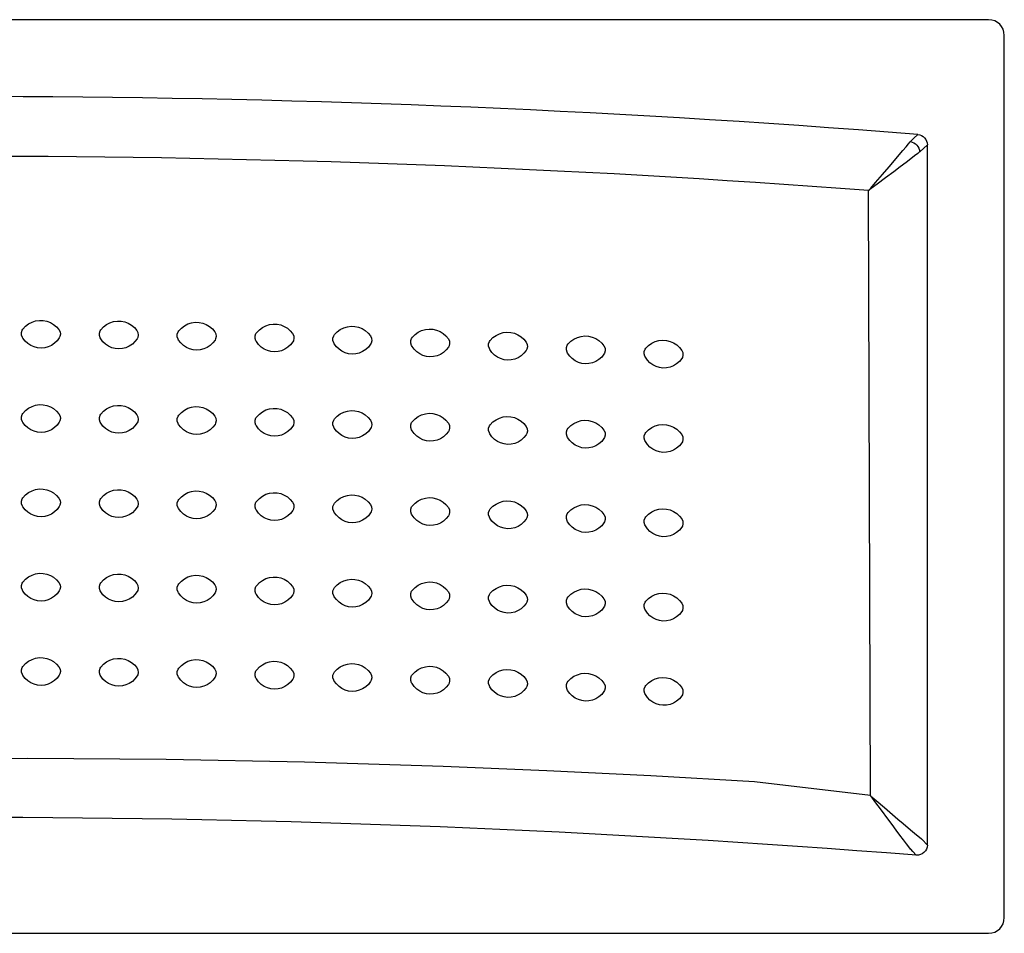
# Model space of a CAD drawing. Header units: millimetres. Extents: x -0.8 to 0.8, y -0.7 to 0.
# Tile 2 of 2: x 0.04 to 0.8, y -0.7 to 0. Entities that reach past the tile are written whole.
import ezdxf

# ---------------------------------------------------------------- set-up
doc = ezdxf.new("R2010")
doc.units = ezdxf.units.MM
doc.layers.add('BLOCKS', color=3, linetype='Continuous')

msp = doc.modelspace()

# ---------------------------------------------------------------- linework, layer by layer
at = {"layer": 'BLOCKS'}
for p, q in [((0.79, 0), (-0.79, 0)), ((0.80209, -0.69209), (0.80209, -0.01209)), ((0.7296, -0.09406), (0.7297, -0.09394)), ((0.74281, -0.09638), (0.73696, -0.10179)), ((0.74281, -0.63619), (0.74281, -0.09638)), ((0.73696, -0.10179), (0.73686, -0.10189)), ((0.69899, -0.59806), (0.69756, -0.13167)), ((0.73836, -0.63141), (0.73849, -0.63151)), ((0.73849, -0.63151), (0.74281, -0.63619)), ((0.72999, -0.63937), (0.72989, -0.63926)), ((-0.79, -0.70419), (0.79, -0.70419))]:
    msp.add_line(p, q, dxfattribs=at)
at = {"layer": 'BLOCKS', "flags": 128}
for points in [[(0.7297, -0.09394), (0.73245, -0.09141), (0.73556, -0.08853)], [(0.73556, -0.08853), (0.73698, -0.08882), (0.73833, -0.08935), (0.73957, -0.09013), (0.74065, -0.09111), (0.74154, -0.09226), (0.74221, -0.09356), (0.74264, -0.09495), (0.74281, -0.09638)], [(0.69756, -0.13167), (0.69758, -0.13164), (0.6977, -0.1315), (0.69804, -0.13111), (0.69914, -0.12983), (0.70286, -0.12551), (0.70822, -0.11929), (0.71337, -0.11329), (0.71738, -0.10859), (0.72107, -0.10427), (0.72398, -0.10083), (0.72645, -0.0979), (0.72836, -0.0956), (0.7296, -0.09406)], [(0.7297, -0.09394), (0.73102, -0.09435), (0.73237, -0.09488), (0.7336, -0.09565), (0.73469, -0.09663), (0.73558, -0.09779), (0.73625, -0.09908), (0.73669, -0.10046), (0.73686, -0.10189)], [(0.73686, -0.10189), (0.73534, -0.10312), (0.73299, -0.10496), (0.72998, -0.10728), (0.7264, -0.11001), (0.72188, -0.11344), (0.71695, -0.11716), (0.71064, -0.1219), (0.70407, -0.12681), (0.6995, -0.13022), (0.69814, -0.13123), (0.69774, -0.13153), (0.69759, -0.13164), (0.69756, -0.13167)], [(0.046, -0.23848), (0.048, -0.2363), (0.05033, -0.23449), (0.05294, -0.2331), (0.05575, -0.23216), (0.05864, -0.23173), (0.06157, -0.2318), (0.06439, -0.23235), (0.06709, -0.23336), (0.0696, -0.23482), (0.07183, -0.23667), (0.07369, -0.23881)], [(0.10602, -0.23897), (0.10804, -0.2368), (0.11038, -0.235), (0.113, -0.23363), (0.11581, -0.23271), (0.11871, -0.2323), (0.12163, -0.23238), (0.12446, -0.23295), (0.12715, -0.23398), (0.12964, -0.23546), (0.13186, -0.23732), (0.13371, -0.23947)], [(0.16604, -0.23984), (0.16807, -0.23769), (0.17043, -0.2359), (0.17305, -0.23454), (0.17587, -0.23365), (0.17877, -0.23325), (0.1817, -0.23335), (0.18452, -0.23394), (0.1872, -0.23499), (0.18968, -0.23648), (0.19189, -0.23835), (0.19373, -0.24052)], [(0.22605, -0.24109), (0.2281, -0.23895), (0.23046, -0.23718), (0.2331, -0.23584), (0.23593, -0.23496), (0.23883, -0.23459), (0.24175, -0.23471), (0.24457, -0.23531), (0.24724, -0.23638), (0.24972, -0.23788), (0.25191, -0.23977), (0.25373, -0.24195)], [(0.04555, -0.24486), (0.04488, -0.24306), (0.04484, -0.24114), (0.04543, -0.23936), (0.046, -0.23848)], [(0.07369, -0.23881), (0.07457, -0.24052), (0.07483, -0.24243), (0.07444, -0.24427), (0.07398, -0.24519)], [(0.10554, -0.24534), (0.10487, -0.24354), (0.10484, -0.24162), (0.10545, -0.23984), (0.10602, -0.23897)], [(0.13371, -0.23947), (0.13458, -0.24119), (0.13482, -0.2431), (0.13443, -0.24493), (0.13396, -0.24586)], [(0.16551, -0.24621), (0.16486, -0.2444), (0.16485, -0.24248), (0.16546, -0.24071), (0.16604, -0.23984)], [(0.19373, -0.24052), (0.19458, -0.24224), (0.19482, -0.24415), (0.19441, -0.24599), (0.19394, -0.2469)], [(0.22549, -0.24746), (0.22484, -0.24565), (0.22484, -0.24373), (0.22547, -0.24196), (0.22605, -0.24109)], [(0.25373, -0.24195), (0.25458, -0.24367), (0.2548, -0.24559), (0.25438, -0.24742), (0.2539, -0.24834)], [(0.28545, -0.24909), (0.28482, -0.24728), (0.28483, -0.24536), (0.28547, -0.24359), (0.28606, -0.24273)], [(0.28606, -0.24273), (0.28811, -0.2406), (0.29049, -0.23885), (0.29314, -0.23752), (0.29597, -0.23666), (0.29887, -0.23631), (0.30179, -0.23644), (0.30461, -0.23707), (0.30728, -0.23815), (0.30974, -0.23967), (0.31192, -0.24158), (0.31373, -0.24376)], [(0.34605, -0.24475), (0.34812, -0.24264), (0.35051, -0.2409), (0.35316, -0.23959), (0.356, -0.23875), (0.3589, -0.23841), (0.36183, -0.23857), (0.36463, -0.23921), (0.3673, -0.24031), (0.36975, -0.24184), (0.37192, -0.24376), (0.37372, -0.24596)], [(0.40602, -0.24715), (0.40811, -0.24506), (0.41051, -0.24333), (0.41317, -0.24204), (0.41602, -0.24122), (0.41892, -0.2409), (0.42184, -0.24107), (0.42465, -0.24173), (0.4273, -0.24285), (0.42975, -0.2444), (0.43191, -0.24633), (0.43369, -0.24854)], [(0.07398, -0.24519), (0.07232, -0.24746), (0.0703, -0.24943), (0.06798, -0.25102), (0.06542, -0.2522), (0.06272, -0.25293), (0.05994, -0.25318), (0.05719, -0.25296), (0.05452, -0.25228), (0.05201, -0.25117), (0.04971, -0.24966), (0.04767, -0.24776), (0.04597, -0.24555), (0.04555, -0.24486)], [(0.13396, -0.24586), (0.13228, -0.24812), (0.13025, -0.25007), (0.12792, -0.25165), (0.12536, -0.25281), (0.12265, -0.25352), (0.11987, -0.25375), (0.11713, -0.25352), (0.11446, -0.25282), (0.11195, -0.25169), (0.10967, -0.25016), (0.10764, -0.24825), (0.10595, -0.24603), (0.10554, -0.24534)], [(0.19394, -0.2469), (0.19225, -0.24915), (0.1902, -0.25109), (0.18786, -0.25266), (0.18529, -0.25381), (0.18258, -0.25449), (0.17979, -0.25471), (0.17705, -0.25446), (0.17439, -0.25375), (0.17189, -0.2526), (0.16961, -0.25106), (0.1676, -0.24913), (0.16593, -0.2469), (0.16551, -0.24621)], [(0.2539, -0.24834), (0.2522, -0.25058), (0.25014, -0.2525), (0.24779, -0.25405), (0.24521, -0.25518), (0.2425, -0.25585), (0.23971, -0.25605), (0.23697, -0.25578), (0.23431, -0.25505), (0.23182, -0.25389), (0.22955, -0.25233), (0.22755, -0.2504), (0.2259, -0.24816), (0.22549, -0.24746)], [(0.31386, -0.25015), (0.31214, -0.25238), (0.31007, -0.25429), (0.30771, -0.25583), (0.30513, -0.25694), (0.30241, -0.2576), (0.29962, -0.25778), (0.29688, -0.25749), (0.29423, -0.25674), (0.29174, -0.25557), (0.28949, -0.25399), (0.2875, -0.25204), (0.28585, -0.24979), (0.28545, -0.24909)], [(0.31373, -0.24376), (0.31457, -0.2455), (0.31478, -0.24741), (0.31434, -0.24924), (0.31386, -0.25015)], [(0.3454, -0.25111), (0.34478, -0.24929), (0.34481, -0.24737), (0.34545, -0.24561), (0.34605, -0.24475)], [(0.37372, -0.24596), (0.37454, -0.2477), (0.37474, -0.24961), (0.37429, -0.25144), (0.37381, -0.25235)], [(0.40534, -0.25351), (0.40473, -0.25169), (0.40477, -0.24977), (0.40543, -0.24801), (0.40602, -0.24715)], [(0.43369, -0.24854), (0.4345, -0.25029), (0.43468, -0.2522), (0.43423, -0.25403), (0.43373, -0.25493)], [(0.46526, -0.25629), (0.46466, -0.25447), (0.46471, -0.25255), (0.46538, -0.25079), (0.46599, -0.24994)], [(0.46599, -0.24994), (0.46808, -0.24786), (0.4705, -0.24615), (0.47317, -0.24488), (0.47601, -0.24407), (0.47892, -0.24377), (0.48184, -0.24396), (0.48464, -0.24464), (0.48729, -0.24577), (0.48973, -0.24734), (0.49187, -0.24929), (0.49364, -0.25151)], [(0.52593, -0.25312), (0.52804, -0.25104), (0.53046, -0.24935), (0.53314, -0.24809), (0.53599, -0.24731), (0.53891, -0.24702), (0.54182, -0.24724), (0.54462, -0.24793), (0.54726, -0.24908), (0.54968, -0.25067), (0.55182, -0.25262), (0.55357, -0.25486)], [(0.37381, -0.25235), (0.37207, -0.25457), (0.36999, -0.25647), (0.36762, -0.25799), (0.36503, -0.25909), (0.36231, -0.25972), (0.35952, -0.25989), (0.35678, -0.25958), (0.35413, -0.25882), (0.35165, -0.25762), (0.34941, -0.25604), (0.34743, -0.25407), (0.3458, -0.25181), (0.3454, -0.25111)], [(0.43373, -0.25493), (0.43198, -0.25714), (0.42989, -0.25902), (0.42751, -0.26053), (0.42491, -0.26161), (0.42219, -0.26223), (0.4194, -0.26238), (0.41666, -0.26205), (0.41402, -0.26127), (0.41155, -0.26006), (0.40931, -0.25846), (0.40735, -0.25649), (0.40573, -0.25422), (0.40534, -0.25351)], [(0.49364, -0.2579), (0.49188, -0.26009), (0.48978, -0.26197), (0.48739, -0.26346), (0.48478, -0.26452), (0.48205, -0.26512), (0.47926, -0.26525), (0.47653, -0.26491), (0.47389, -0.26411), (0.47143, -0.26289), (0.4692, -0.26127), (0.46725, -0.25928), (0.46565, -0.257), (0.46526, -0.25629)], [(0.49364, -0.25151), (0.49444, -0.25326), (0.49461, -0.25517), (0.49414, -0.257), (0.49364, -0.2579)], [(0.52516, -0.25946), (0.52458, -0.25763), (0.52464, -0.25571), (0.52532, -0.25396), (0.52593, -0.25312)], [(0.55357, -0.25486), (0.55436, -0.25661), (0.55452, -0.25853), (0.55404, -0.26035), (0.55354, -0.26125)], [(0.55354, -0.26125), (0.55176, -0.26343), (0.54964, -0.26529), (0.54724, -0.26676), (0.54463, -0.26781), (0.5419, -0.2684), (0.5391, -0.26851), (0.53637, -0.26815), (0.53374, -0.26733), (0.53129, -0.26609), (0.52907, -0.26447), (0.52713, -0.26246), (0.52555, -0.26017), (0.52516, -0.25946)], [(0.046, -0.30347), (0.048, -0.30129), (0.05033, -0.29948), (0.05294, -0.29809), (0.05575, -0.29715), (0.05864, -0.29672), (0.06157, -0.29679), (0.06439, -0.29734), (0.06709, -0.29835), (0.0696, -0.29981), (0.07183, -0.30166), (0.07369, -0.3038)], [(0.10602, -0.30396), (0.10804, -0.30179), (0.11038, -0.29999), (0.113, -0.29862), (0.11581, -0.2977), (0.11871, -0.29729), (0.12163, -0.29737), (0.12446, -0.29794), (0.12715, -0.29897), (0.12964, -0.30045), (0.13186, -0.30231), (0.13371, -0.30446)], [(0.16604, -0.30483), (0.16807, -0.30268), (0.17043, -0.30089), (0.17305, -0.29953), (0.17587, -0.29864), (0.17877, -0.29824), (0.1817, -0.29834), (0.18452, -0.29893), (0.1872, -0.29998), (0.18968, -0.30147), (0.19189, -0.30334), (0.19373, -0.30551)], [(0.22605, -0.30608), (0.2281, -0.30394), (0.23046, -0.30217), (0.2331, -0.30083), (0.23593, -0.29995), (0.23883, -0.29958), (0.24175, -0.2997), (0.24457, -0.3003), (0.24724, -0.30137), (0.24972, -0.30287), (0.25191, -0.30476), (0.25373, -0.30694)], [(0.28606, -0.30772), (0.28811, -0.30559), (0.29049, -0.30384), (0.29314, -0.30251), (0.29597, -0.30165), (0.29887, -0.3013), (0.30179, -0.30143), (0.30461, -0.30206), (0.30728, -0.30314), (0.30974, -0.30466), (0.31192, -0.30657), (0.31373, -0.30875)], [(0.34605, -0.30974), (0.34812, -0.30763), (0.35051, -0.30589), (0.35316, -0.30458), (0.356, -0.30374), (0.3589, -0.3034), (0.36183, -0.30356), (0.36463, -0.3042), (0.3673, -0.3053), (0.36975, -0.30683), (0.37192, -0.30875), (0.37372, -0.31095)], [(0.04555, -0.30985), (0.04488, -0.30805), (0.04484, -0.30613), (0.04543, -0.30435), (0.046, -0.30347)], [(0.07398, -0.31018), (0.07232, -0.31245), (0.0703, -0.31442), (0.06798, -0.31601), (0.06542, -0.31719), (0.06272, -0.31792), (0.05994, -0.31817), (0.05719, -0.31795), (0.05452, -0.31727), (0.05201, -0.31616), (0.04971, -0.31465), (0.04767, -0.31275), (0.04597, -0.31054), (0.04555, -0.30985)], [(0.07369, -0.3038), (0.07457, -0.30551), (0.07483, -0.30742), (0.07444, -0.30926), (0.07398, -0.31018)], [(0.10554, -0.31033), (0.10487, -0.30853), (0.10484, -0.30661), (0.10545, -0.30483), (0.10602, -0.30396)], [(0.13396, -0.31085), (0.13228, -0.31311), (0.13025, -0.31506), (0.12792, -0.31664), (0.12536, -0.3178), (0.12265, -0.31851), (0.11987, -0.31875), (0.11713, -0.31851), (0.11446, -0.31781), (0.11195, -0.31668), (0.10967, -0.31515), (0.10764, -0.31324), (0.10595, -0.31102), (0.10554, -0.31033)], [(0.13371, -0.30446), (0.13458, -0.30618), (0.13482, -0.30809), (0.13443, -0.30992), (0.13396, -0.31085)], [(0.16551, -0.3112), (0.16486, -0.30939), (0.16485, -0.30747), (0.16546, -0.3057), (0.16604, -0.30483)], [(0.19373, -0.30551), (0.19458, -0.30723), (0.19482, -0.30914), (0.19441, -0.31098), (0.19394, -0.3119)], [(0.22549, -0.31245), (0.22484, -0.31064), (0.22484, -0.30872), (0.22547, -0.30695), (0.22605, -0.30608)], [(0.25373, -0.30694), (0.25458, -0.30867), (0.2548, -0.31058), (0.25438, -0.31241), (0.2539, -0.31333)], [(0.28545, -0.31408), (0.28482, -0.31227), (0.28483, -0.31035), (0.28547, -0.30858), (0.28606, -0.30772)], [(0.31373, -0.30875), (0.31457, -0.31049), (0.31478, -0.3124), (0.31434, -0.31423), (0.31386, -0.31514)], [(0.3454, -0.3161), (0.34478, -0.31428), (0.34481, -0.31236), (0.34545, -0.3106), (0.34605, -0.30974)], [(0.37372, -0.31095), (0.37454, -0.31269), (0.37474, -0.3146), (0.37429, -0.31643), (0.37381, -0.31734)], [(0.40602, -0.31215), (0.40811, -0.31005), (0.41051, -0.30832), (0.41317, -0.30703), (0.41602, -0.30621), (0.41892, -0.30589), (0.42184, -0.30606), (0.42465, -0.30672), (0.4273, -0.30784), (0.42975, -0.30939), (0.43191, -0.31132), (0.43369, -0.31353)], [(0.46599, -0.31493), (0.46808, -0.31285), (0.4705, -0.31114), (0.47317, -0.30987), (0.47601, -0.30906), (0.47892, -0.30876), (0.48184, -0.30895), (0.48464, -0.30963), (0.48729, -0.31076), (0.48973, -0.31233), (0.49187, -0.31428), (0.49364, -0.3165)], [(0.19394, -0.3119), (0.19225, -0.31414), (0.1902, -0.31608), (0.18786, -0.31765), (0.18529, -0.3188), (0.18258, -0.31948), (0.17979, -0.3197), (0.17705, -0.31945), (0.17439, -0.31874), (0.17189, -0.31759), (0.16961, -0.31605), (0.1676, -0.31412), (0.16593, -0.31189), (0.16551, -0.3112)], [(0.2539, -0.31333), (0.2522, -0.31557), (0.25014, -0.31749), (0.24779, -0.31904), (0.24521, -0.32017), (0.2425, -0.32084), (0.23971, -0.32104), (0.23697, -0.32077), (0.23431, -0.32004), (0.23182, -0.31888), (0.22955, -0.31732), (0.22755, -0.31539), (0.2259, -0.31315), (0.22549, -0.31245)], [(0.31386, -0.31514), (0.31214, -0.31737), (0.31007, -0.31928), (0.30771, -0.32082), (0.30513, -0.32193), (0.30241, -0.32259), (0.29962, -0.32277), (0.29688, -0.32248), (0.29423, -0.32173), (0.29174, -0.32056), (0.28949, -0.31898), (0.2875, -0.31703), (0.28585, -0.31478), (0.28545, -0.31408)], [(0.37381, -0.31734), (0.37207, -0.31956), (0.36999, -0.32146), (0.36762, -0.32298), (0.36503, -0.32408), (0.36231, -0.32471), (0.35952, -0.32488), (0.35678, -0.32457), (0.35413, -0.32381), (0.35165, -0.32261), (0.34941, -0.32103), (0.34743, -0.31906), (0.3458, -0.3168), (0.3454, -0.3161)], [(0.40534, -0.3185), (0.40473, -0.31668), (0.40477, -0.31476), (0.40543, -0.313), (0.40602, -0.31215)], [(0.43373, -0.31992), (0.43198, -0.32213), (0.42989, -0.32401), (0.42751, -0.32552), (0.42491, -0.3266), (0.42219, -0.32722), (0.4194, -0.32737), (0.41666, -0.32704), (0.41402, -0.32626), (0.41155, -0.32505), (0.40931, -0.32345), (0.40735, -0.32148), (0.40573, -0.31921), (0.40534, -0.3185)], [(0.43369, -0.31353), (0.4345, -0.31528), (0.43468, -0.31719), (0.43423, -0.31902), (0.43373, -0.31992)], [(0.46526, -0.32128), (0.46466, -0.31946), (0.46471, -0.31754), (0.46538, -0.31578), (0.46599, -0.31493)], [(0.49364, -0.3165), (0.49444, -0.31825), (0.49461, -0.32016), (0.49414, -0.32199), (0.49364, -0.32289)], [(0.52516, -0.32445), (0.52458, -0.32262), (0.52464, -0.3207), (0.52532, -0.31895), (0.52593, -0.31811)], [(0.52593, -0.31811), (0.52804, -0.31603), (0.53046, -0.31434), (0.53314, -0.31308), (0.53599, -0.3123), (0.53891, -0.31201), (0.54182, -0.31223), (0.54462, -0.31292), (0.54726, -0.31407), (0.54968, -0.31566), (0.55182, -0.31761), (0.55357, -0.31985)], [(0.49364, -0.32289), (0.49188, -0.32508), (0.48978, -0.32696), (0.48739, -0.32845), (0.48478, -0.32951), (0.48205, -0.33011), (0.47926, -0.33024), (0.47653, -0.3299), (0.47389, -0.3291), (0.47143, -0.32788), (0.4692, -0.32626), (0.46725, -0.32427), (0.46565, -0.32199), (0.46526, -0.32128)], [(0.55354, -0.32624), (0.55176, -0.32842), (0.54964, -0.33028), (0.54724, -0.33175), (0.54463, -0.3328), (0.5419, -0.33339), (0.5391, -0.3335), (0.53637, -0.33314), (0.53374, -0.33232), (0.53129, -0.33108), (0.52907, -0.32946), (0.52713, -0.32745), (0.52555, -0.32516), (0.52516, -0.32445)], [(0.55357, -0.31985), (0.55436, -0.3216), (0.55452, -0.32352), (0.55404, -0.32534), (0.55354, -0.32624)], [(0.046, -0.36846), (0.048, -0.36629), (0.05033, -0.36447), (0.05294, -0.36308), (0.05575, -0.36214), (0.05864, -0.36171), (0.06157, -0.36178), (0.06439, -0.36233), (0.06709, -0.36334), (0.0696, -0.3648), (0.07183, -0.36665), (0.07369, -0.36879)], [(0.10602, -0.36895), (0.10804, -0.36678), (0.11038, -0.36498), (0.113, -0.36361), (0.11581, -0.36269), (0.11871, -0.36228), (0.12163, -0.36236), (0.12446, -0.36293), (0.12715, -0.36396), (0.12964, -0.36544), (0.13186, -0.3673), (0.13371, -0.36945)], [(0.16604, -0.36982), (0.16807, -0.36767), (0.17043, -0.36588), (0.17305, -0.36452), (0.17587, -0.36363), (0.17877, -0.36323), (0.1817, -0.36333), (0.18452, -0.36392), (0.1872, -0.36497), (0.18968, -0.36646), (0.19189, -0.36833), (0.19373, -0.3705)], [(0.04555, -0.37484), (0.04488, -0.37304), (0.04484, -0.37112), (0.04543, -0.36934), (0.046, -0.36846)], [(0.07369, -0.36879), (0.07457, -0.3705), (0.07483, -0.37241), (0.07444, -0.37425), (0.07398, -0.37517)], [(0.10554, -0.37532), (0.10487, -0.37352), (0.10484, -0.3716), (0.10545, -0.36982), (0.10602, -0.36895)], [(0.13371, -0.36945), (0.13458, -0.37117), (0.13482, -0.37308), (0.13443, -0.37492), (0.13396, -0.37584)], [(0.16551, -0.37619), (0.16486, -0.37438), (0.16485, -0.37246), (0.16546, -0.37069), (0.16604, -0.36982)], [(0.19373, -0.3705), (0.19458, -0.37222), (0.19482, -0.37413), (0.19441, -0.37597), (0.19394, -0.37689)], [(0.22549, -0.37744), (0.22484, -0.37563), (0.22484, -0.37371), (0.22547, -0.37194), (0.22605, -0.37107)], [(0.22605, -0.37107), (0.2281, -0.36893), (0.23046, -0.36716), (0.2331, -0.36582), (0.23593, -0.36494), (0.23883, -0.36457), (0.24175, -0.36469), (0.24457, -0.36529), (0.24724, -0.36636), (0.24972, -0.36786), (0.25191, -0.36975), (0.25373, -0.37193)], [(0.28606, -0.37271), (0.28811, -0.37058), (0.29049, -0.36883), (0.29314, -0.3675), (0.29597, -0.36664), (0.29887, -0.36629), (0.30179, -0.36642), (0.30461, -0.36705), (0.30728, -0.36813), (0.30974, -0.36965), (0.31192, -0.37156), (0.31373, -0.37374)], [(0.34605, -0.37473), (0.34812, -0.37262), (0.35051, -0.37088), (0.35316, -0.36957), (0.356, -0.36873), (0.3589, -0.36839), (0.36183, -0.36855), (0.36463, -0.36919), (0.3673, -0.37029), (0.36975, -0.37182), (0.37192, -0.37374), (0.37372, -0.37594)], [(0.40602, -0.37714), (0.40811, -0.37504), (0.41051, -0.37331), (0.41317, -0.37202), (0.41602, -0.3712), (0.41892, -0.37088), (0.42184, -0.37105), (0.42465, -0.37171), (0.4273, -0.37283), (0.42975, -0.37438), (0.43191, -0.37631), (0.43369, -0.37852)], [(0.07398, -0.37517), (0.07232, -0.37744), (0.0703, -0.37941), (0.06798, -0.381), (0.06542, -0.38218), (0.06272, -0.38291), (0.05994, -0.38316), (0.05719, -0.38294), (0.05452, -0.38226), (0.05201, -0.38115), (0.04971, -0.37964), (0.04767, -0.37774), (0.04597, -0.37553), (0.04555, -0.37484)], [(0.13396, -0.37584), (0.13228, -0.3781), (0.13025, -0.38005), (0.12792, -0.38163), (0.12536, -0.38279), (0.12265, -0.3835), (0.11987, -0.38374), (0.11713, -0.3835), (0.11446, -0.3828), (0.11195, -0.38167), (0.10967, -0.38014), (0.10764, -0.37823), (0.10595, -0.37601), (0.10554, -0.37532)], [(0.19394, -0.37689), (0.19225, -0.37913), (0.1902, -0.38107), (0.18786, -0.38264), (0.18529, -0.38379), (0.18258, -0.38447), (0.17979, -0.38469), (0.17705, -0.38444), (0.17439, -0.38373), (0.17189, -0.38258), (0.16961, -0.38104), (0.1676, -0.37911), (0.16593, -0.37688), (0.16551, -0.37619)], [(0.2539, -0.37832), (0.2522, -0.38056), (0.25014, -0.38248), (0.24779, -0.38403), (0.24521, -0.38516), (0.2425, -0.38583), (0.23971, -0.38603), (0.23697, -0.38576), (0.23431, -0.38503), (0.23182, -0.38387), (0.22955, -0.38231), (0.22755, -0.38038), (0.2259, -0.37814), (0.22549, -0.37744)], [(0.25373, -0.37193), (0.25458, -0.37366), (0.2548, -0.37557), (0.25438, -0.3774), (0.2539, -0.37832)], [(0.28545, -0.37907), (0.28482, -0.37726), (0.28483, -0.37534), (0.28547, -0.37357), (0.28606, -0.37271)], [(0.31386, -0.38013), (0.31214, -0.38236), (0.31007, -0.38427), (0.30771, -0.38581), (0.30513, -0.38692), (0.30241, -0.38758), (0.29962, -0.38776), (0.29688, -0.38747), (0.29423, -0.38672), (0.29174, -0.38555), (0.28949, -0.38397), (0.2875, -0.38202), (0.28585, -0.37977), (0.28545, -0.37907)], [(0.31373, -0.37374), (0.31457, -0.37548), (0.31478, -0.37739), (0.31434, -0.37922), (0.31386, -0.38013)], [(0.3454, -0.38109), (0.34478, -0.37927), (0.34481, -0.37735), (0.34545, -0.37559), (0.34605, -0.37473)], [(0.37372, -0.37594), (0.37454, -0.37768), (0.37474, -0.37959), (0.37429, -0.38142), (0.37381, -0.38233)], [(0.40534, -0.38349), (0.40473, -0.38167), (0.40477, -0.37975), (0.40543, -0.37799), (0.40602, -0.37714)], [(0.43369, -0.37852), (0.4345, -0.38027), (0.43468, -0.38218), (0.43423, -0.38401), (0.43373, -0.38491)], [(0.46599, -0.37992), (0.46808, -0.37784), (0.4705, -0.37613), (0.47317, -0.37486), (0.47601, -0.37405), (0.47892, -0.37375), (0.48184, -0.37394), (0.48464, -0.37462), (0.48729, -0.37575), (0.48973, -0.37732), (0.49187, -0.37927), (0.49364, -0.38149)], [(0.52593, -0.3831), (0.52804, -0.38102), (0.53046, -0.37933), (0.53314, -0.37807), (0.53599, -0.37729), (0.53891, -0.377), (0.54182, -0.37722), (0.54462, -0.37791), (0.54726, -0.37906), (0.54968, -0.38065), (0.55182, -0.3826), (0.55357, -0.38484)], [(0.37381, -0.38233), (0.37207, -0.38455), (0.36999, -0.38645), (0.36762, -0.38797), (0.36503, -0.38907), (0.36231, -0.3897), (0.35952, -0.38987), (0.35678, -0.38956), (0.35413, -0.3888), (0.35165, -0.3876), (0.34941, -0.38602), (0.34743, -0.38405), (0.3458, -0.38179), (0.3454, -0.38109)], [(0.43373, -0.38491), (0.43198, -0.38712), (0.42989, -0.38901), (0.42751, -0.39051), (0.42491, -0.39159), (0.42219, -0.39221), (0.4194, -0.39236), (0.41666, -0.39203), (0.41402, -0.39125), (0.41155, -0.39004), (0.40931, -0.38844), (0.40735, -0.38647), (0.40573, -0.3842), (0.40534, -0.38349)], [(0.46526, -0.38627), (0.46466, -0.38445), (0.46471, -0.38253), (0.46538, -0.38078), (0.46599, -0.37992)], [(0.49364, -0.38788), (0.49188, -0.39007), (0.48978, -0.39195), (0.48739, -0.39344), (0.48478, -0.3945), (0.48205, -0.3951), (0.47926, -0.39523), (0.47653, -0.39489), (0.47389, -0.39409), (0.47143, -0.39287), (0.4692, -0.39125), (0.46725, -0.38927), (0.46565, -0.38698), (0.46526, -0.38627)], [(0.49364, -0.38149), (0.49444, -0.38324), (0.49461, -0.38515), (0.49414, -0.38698), (0.49364, -0.38788)], [(0.52516, -0.38944), (0.52458, -0.38761), (0.52464, -0.38569), (0.52532, -0.38394), (0.52593, -0.3831)], [(0.55357, -0.38484), (0.55436, -0.38659), (0.55452, -0.38851), (0.55404, -0.39033), (0.55354, -0.39123)], [(0.55354, -0.39123), (0.55176, -0.39341), (0.54964, -0.39527), (0.54724, -0.39674), (0.54463, -0.39779), (0.5419, -0.39838), (0.5391, -0.39849), (0.53637, -0.39813), (0.53374, -0.39731), (0.53129, -0.39607), (0.52907, -0.39445), (0.52713, -0.39244), (0.52555, -0.39015), (0.52516, -0.38944)], [(0.046, -0.43345), (0.048, -0.43128), (0.05033, -0.42946), (0.05294, -0.42807), (0.05575, -0.42713), (0.05864, -0.4267), (0.06157, -0.42677), (0.06439, -0.42732), (0.06709, -0.42833), (0.0696, -0.42979), (0.07183, -0.43164), (0.07369, -0.43378)], [(0.10602, -0.43394), (0.10804, -0.43177), (0.11038, -0.42997), (0.113, -0.4286), (0.11581, -0.42768), (0.11871, -0.42727), (0.12163, -0.42735), (0.12446, -0.42792), (0.12715, -0.42895), (0.12964, -0.43043), (0.13186, -0.43229), (0.13371, -0.43444)], [(0.16604, -0.43481), (0.16807, -0.43266), (0.17043, -0.43087), (0.17305, -0.42951), (0.17587, -0.42862), (0.17877, -0.42822), (0.1817, -0.42832), (0.18452, -0.42891), (0.1872, -0.42996), (0.18968, -0.43145), (0.19189, -0.43332), (0.19373, -0.43549)], [(0.22605, -0.43606), (0.2281, -0.43392), (0.23046, -0.43215), (0.2331, -0.43081), (0.23593, -0.42993), (0.23883, -0.42956), (0.24175, -0.42968), (0.24457, -0.43028), (0.24724, -0.43135), (0.24972, -0.43285), (0.25191, -0.43474), (0.25373, -0.43692)], [(0.28606, -0.4377), (0.28811, -0.43557), (0.29049, -0.43382), (0.29314, -0.43249), (0.29597, -0.43163), (0.29887, -0.43128), (0.30179, -0.43141), (0.30461, -0.43204), (0.30728, -0.43312), (0.30974, -0.43464), (0.31192, -0.43655), (0.31373, -0.43873)], [(0.04555, -0.43983), (0.04488, -0.43803), (0.04484, -0.43611), (0.04543, -0.43433), (0.046, -0.43345)], [(0.07398, -0.44016), (0.07232, -0.44243), (0.0703, -0.4444), (0.06798, -0.44599), (0.06542, -0.44717), (0.06272, -0.4479), (0.05994, -0.44815), (0.05719, -0.44793), (0.05452, -0.44725), (0.05201, -0.44614), (0.04971, -0.44463), (0.04767, -0.44273), (0.04597, -0.44052), (0.04555, -0.43983)], [(0.07369, -0.43378), (0.07457, -0.43549), (0.07483, -0.4374), (0.07444, -0.43924), (0.07398, -0.44016)], [(0.10554, -0.44031), (0.10487, -0.43851), (0.10484, -0.43659), (0.10545, -0.43481), (0.10602, -0.43394)], [(0.13371, -0.43444), (0.13458, -0.43616), (0.13482, -0.43807), (0.13443, -0.43991), (0.13396, -0.44083)], [(0.16551, -0.44118), (0.16486, -0.43937), (0.16485, -0.43745), (0.16546, -0.43568), (0.16604, -0.43481)], [(0.19373, -0.43549), (0.19458, -0.43721), (0.19482, -0.43912), (0.19441, -0.44096), (0.19394, -0.44188)], [(0.22549, -0.44243), (0.22484, -0.44062), (0.22484, -0.4387), (0.22547, -0.43693), (0.22605, -0.43606)], [(0.25373, -0.43692), (0.25458, -0.43865), (0.2548, -0.44056), (0.25438, -0.44239), (0.2539, -0.44331)], [(0.28545, -0.44406), (0.28482, -0.44225), (0.28483, -0.44033), (0.28547, -0.43856), (0.28606, -0.4377)], [(0.31373, -0.43873), (0.31457, -0.44047), (0.31478, -0.44238), (0.31434, -0.44421), (0.31386, -0.44512)], [(0.3454, -0.44608), (0.34478, -0.44426), (0.34481, -0.44234), (0.34545, -0.44058), (0.34605, -0.43972)], [(0.34605, -0.43972), (0.34812, -0.43761), (0.35051, -0.43587), (0.35316, -0.43456), (0.356, -0.43372), (0.3589, -0.43338), (0.36183, -0.43354), (0.36463, -0.43418), (0.3673, -0.43528), (0.36975, -0.43681), (0.37192, -0.43873), (0.37372, -0.44093)], [(0.40602, -0.44213), (0.40811, -0.44003), (0.41051, -0.4383), (0.41317, -0.43701), (0.41602, -0.43619), (0.41892, -0.43587), (0.42184, -0.43604), (0.42465, -0.4367), (0.4273, -0.43782), (0.42975, -0.43937), (0.43191, -0.4413), (0.43369, -0.44351)], [(0.46599, -0.44491), (0.46808, -0.44283), (0.4705, -0.44112), (0.47317, -0.43985), (0.47601, -0.43904), (0.47892, -0.43874), (0.48184, -0.43893), (0.48464, -0.43961), (0.48729, -0.44074), (0.48973, -0.44231), (0.49187, -0.44426), (0.49364, -0.44648)], [(0.13396, -0.44083), (0.13228, -0.44309), (0.13025, -0.44504), (0.12792, -0.44662), (0.12536, -0.44778), (0.12265, -0.44849), (0.11987, -0.44873), (0.11713, -0.44849), (0.11446, -0.44779), (0.11195, -0.44666), (0.10967, -0.44513), (0.10764, -0.44322), (0.10595, -0.441), (0.10554, -0.44031)], [(0.19394, -0.44188), (0.19225, -0.44412), (0.1902, -0.44606), (0.18786, -0.44763), (0.18529, -0.44878), (0.18258, -0.44946), (0.17979, -0.44968), (0.17705, -0.44943), (0.17439, -0.44872), (0.17189, -0.44757), (0.16961, -0.44603), (0.1676, -0.4441), (0.16593, -0.44187), (0.16551, -0.44118)], [(0.2539, -0.44331), (0.2522, -0.44555), (0.25014, -0.44747), (0.24779, -0.44902), (0.24521, -0.45015), (0.2425, -0.45082), (0.23971, -0.45103), (0.23697, -0.45075), (0.23431, -0.45002), (0.23182, -0.44886), (0.22955, -0.4473), (0.22755, -0.44537), (0.2259, -0.44313), (0.22549, -0.44243)], [(0.31386, -0.44512), (0.31214, -0.44735), (0.31007, -0.44926), (0.30771, -0.4508), (0.30513, -0.45191), (0.30241, -0.45257), (0.29962, -0.45275), (0.29688, -0.45246), (0.29423, -0.45171), (0.29174, -0.45054), (0.28949, -0.44896), (0.2875, -0.44701), (0.28585, -0.44476), (0.28545, -0.44406)], [(0.37381, -0.44732), (0.37207, -0.44954), (0.36999, -0.45144), (0.36762, -0.45296), (0.36503, -0.45406), (0.36231, -0.45469), (0.35952, -0.45486), (0.35678, -0.45455), (0.35413, -0.45379), (0.35165, -0.45259), (0.34941, -0.45101), (0.34743, -0.44904), (0.3458, -0.44678), (0.3454, -0.44608)], [(0.37372, -0.44093), (0.37454, -0.44267), (0.37474, -0.44458), (0.37429, -0.44641), (0.37381, -0.44732)], [(0.40534, -0.44848), (0.40473, -0.44666), (0.40477, -0.44474), (0.40543, -0.44298), (0.40602, -0.44213)], [(0.43369, -0.44351), (0.4345, -0.44526), (0.43468, -0.44717), (0.43423, -0.449), (0.43373, -0.4499)], [(0.46526, -0.45126), (0.46466, -0.44944), (0.46471, -0.44752), (0.46538, -0.44577), (0.46599, -0.44491)], [(0.49364, -0.44648), (0.49444, -0.44823), (0.49461, -0.45015), (0.49414, -0.45197), (0.49364, -0.45287)], [(0.52593, -0.44809), (0.52804, -0.44601), (0.53046, -0.44432), (0.53314, -0.44306), (0.53599, -0.44228), (0.53891, -0.44199), (0.54182, -0.44221), (0.54462, -0.4429), (0.54726, -0.44405), (0.54968, -0.44564), (0.55182, -0.44759), (0.55357, -0.44983)], [(0.43373, -0.4499), (0.43198, -0.45211), (0.42989, -0.454), (0.42751, -0.4555), (0.42491, -0.45658), (0.42219, -0.4572), (0.4194, -0.45735), (0.41666, -0.45702), (0.41402, -0.45624), (0.41155, -0.45503), (0.40931, -0.45343), (0.40735, -0.45146), (0.40573, -0.44919), (0.40534, -0.44848)], [(0.49364, -0.45287), (0.49188, -0.45506), (0.48978, -0.45694), (0.48739, -0.45843), (0.48478, -0.45949), (0.48205, -0.46009), (0.47926, -0.46022), (0.47653, -0.45988), (0.47389, -0.45908), (0.47143, -0.45786), (0.4692, -0.45624), (0.46725, -0.45426), (0.46565, -0.45197), (0.46526, -0.45126)], [(0.52516, -0.45443), (0.52458, -0.4526), (0.52464, -0.45068), (0.52532, -0.44893), (0.52593, -0.44809)], [(0.55354, -0.45622), (0.55176, -0.4584), (0.54964, -0.46026), (0.54724, -0.46173), (0.54463, -0.46278), (0.5419, -0.46337), (0.5391, -0.46348), (0.53637, -0.46312), (0.53374, -0.46231), (0.53129, -0.46106), (0.52907, -0.45944), (0.52713, -0.45744), (0.52555, -0.45514), (0.52516, -0.45443)], [(0.55357, -0.44983), (0.55436, -0.45158), (0.55452, -0.4535), (0.55404, -0.45532), (0.55354, -0.45622)], [(0.046, -0.49844), (0.048, -0.49627), (0.05033, -0.49445), (0.05294, -0.49306), (0.05575, -0.49212), (0.05864, -0.49169), (0.06157, -0.49176), (0.06439, -0.49231), (0.06709, -0.49332), (0.0696, -0.49478), (0.07183, -0.49663), (0.07369, -0.49877)], [(0.10602, -0.49893), (0.10804, -0.49676), (0.11038, -0.49496), (0.113, -0.49359), (0.11581, -0.49267), (0.11871, -0.49226), (0.12163, -0.49234), (0.12446, -0.49291), (0.12715, -0.49394), (0.12964, -0.49542), (0.13186, -0.49728), (0.13371, -0.49943)], [(0.04555, -0.50482), (0.04488, -0.50302), (0.04484, -0.5011), (0.04543, -0.49932), (0.046, -0.49844)], [(0.07369, -0.49877), (0.07457, -0.50048), (0.07483, -0.50239), (0.07444, -0.50423), (0.07398, -0.50515)], [(0.10554, -0.5053), (0.10487, -0.5035), (0.10484, -0.50158), (0.10545, -0.4998), (0.10602, -0.49893)], [(0.13371, -0.49943), (0.13458, -0.50115), (0.13482, -0.50306), (0.13443, -0.5049), (0.13396, -0.50582)], [(0.16551, -0.50617), (0.16486, -0.50436), (0.16485, -0.50244), (0.16546, -0.50067), (0.16604, -0.4998)], [(0.16604, -0.4998), (0.16807, -0.49765), (0.17043, -0.49586), (0.17305, -0.4945), (0.17587, -0.49361), (0.17877, -0.49321), (0.1817, -0.49331), (0.18452, -0.4939), (0.1872, -0.49495), (0.18968, -0.49644), (0.19189, -0.49831), (0.19373, -0.50048)], [(0.19373, -0.50048), (0.19458, -0.5022), (0.19482, -0.50411), (0.19441, -0.50595), (0.19394, -0.50687)], [(0.22605, -0.50105), (0.2281, -0.49891), (0.23046, -0.49714), (0.2331, -0.4958), (0.23593, -0.49492), (0.23883, -0.49455), (0.24175, -0.49467), (0.24457, -0.49527), (0.24724, -0.49634), (0.24972, -0.49784), (0.25191, -0.49973), (0.25373, -0.50191)], [(0.28606, -0.50269), (0.28811, -0.50056), (0.29049, -0.49881), (0.29314, -0.49748), (0.29597, -0.49662), (0.29887, -0.49627), (0.30179, -0.4964), (0.30461, -0.49703), (0.30728, -0.49811), (0.30974, -0.49963), (0.31192, -0.50154), (0.31373, -0.50372)], [(0.34605, -0.50471), (0.34812, -0.5026), (0.35051, -0.50086), (0.35316, -0.49955), (0.356, -0.49871), (0.3589, -0.49837), (0.36183, -0.49853), (0.36463, -0.49917), (0.3673, -0.50027), (0.36975, -0.5018), (0.37192, -0.50372), (0.37372, -0.50592)], [(0.07398, -0.50515), (0.07232, -0.50742), (0.0703, -0.50939), (0.06798, -0.51098), (0.06542, -0.51216), (0.06272, -0.51289), (0.05994, -0.51314), (0.05719, -0.51292), (0.05452, -0.51224), (0.05201, -0.51113), (0.04971, -0.50962), (0.04767, -0.50772), (0.04597, -0.50551), (0.04555, -0.50482)], [(0.13396, -0.50582), (0.13228, -0.50808), (0.13025, -0.51003), (0.12792, -0.51161), (0.12536, -0.51277), (0.12265, -0.51348), (0.11987, -0.51372), (0.11713, -0.51348), (0.11446, -0.51278), (0.11195, -0.51165), (0.10967, -0.51013), (0.10764, -0.50821), (0.10595, -0.50599), (0.10554, -0.5053)], [(0.19394, -0.50687), (0.19225, -0.50912), (0.1902, -0.51105), (0.18786, -0.51262), (0.18529, -0.51377), (0.18258, -0.51445), (0.17979, -0.51467), (0.17705, -0.51442), (0.17439, -0.51371), (0.17189, -0.51256), (0.16961, -0.51102), (0.1676, -0.50909), (0.16593, -0.50686), (0.16551, -0.50617)], [(0.22549, -0.50742), (0.22484, -0.50561), (0.22484, -0.50369), (0.22547, -0.50192), (0.22605, -0.50105)], [(0.2539, -0.5083), (0.2522, -0.51054), (0.25014, -0.51246), (0.24779, -0.51401), (0.24521, -0.51514), (0.2425, -0.51581), (0.23971, -0.51602), (0.23697, -0.51574), (0.23431, -0.51501), (0.23182, -0.51385), (0.22955, -0.51229), (0.22755, -0.51036), (0.2259, -0.50812), (0.22549, -0.50742)], [(0.25373, -0.50191), (0.25458, -0.50364), (0.2548, -0.50555), (0.25438, -0.50738), (0.2539, -0.5083)], [(0.28545, -0.50905), (0.28482, -0.50724), (0.28483, -0.50532), (0.28547, -0.50355), (0.28606, -0.50269)], [(0.31373, -0.50372), (0.31457, -0.50546), (0.31478, -0.50737), (0.31434, -0.5092), (0.31386, -0.51011)], [(0.3454, -0.51107), (0.34478, -0.50925), (0.34481, -0.50733), (0.34545, -0.50557), (0.34605, -0.50471)], [(0.37372, -0.50592), (0.37454, -0.50766), (0.37474, -0.50958), (0.37429, -0.5114), (0.37381, -0.51231)], [(0.40534, -0.51347), (0.40473, -0.51165), (0.40477, -0.50973), (0.40543, -0.50797), (0.40602, -0.50712)], [(0.40602, -0.50712), (0.40811, -0.50502), (0.41051, -0.50329), (0.41317, -0.502), (0.41602, -0.50118), (0.41892, -0.50086), (0.42184, -0.50103), (0.42465, -0.50169), (0.4273, -0.50281), (0.42975, -0.50436), (0.43191, -0.50629), (0.43369, -0.5085)], [(0.46599, -0.5099), (0.46808, -0.50782), (0.4705, -0.50611), (0.47317, -0.50484), (0.47601, -0.50403), (0.47892, -0.50373), (0.48184, -0.50392), (0.48464, -0.5046), (0.48729, -0.50573), (0.48973, -0.5073), (0.49187, -0.50925), (0.49364, -0.51147)], [(0.52593, -0.51308), (0.52804, -0.511), (0.53046, -0.50931), (0.53314, -0.50805), (0.53599, -0.50727), (0.53891, -0.50698), (0.54182, -0.5072), (0.54462, -0.50789), (0.54726, -0.50904), (0.54968, -0.51063), (0.55182, -0.51258), (0.55357, -0.51482)], [(0.31386, -0.51011), (0.31214, -0.51234), (0.31007, -0.51425), (0.30771, -0.51579), (0.30513, -0.5169), (0.30241, -0.51756), (0.29962, -0.51774), (0.29688, -0.51745), (0.29423, -0.5167), (0.29174, -0.51553), (0.28949, -0.51395), (0.2875, -0.512), (0.28585, -0.50975), (0.28545, -0.50905)], [(0.37381, -0.51231), (0.37207, -0.51453), (0.36999, -0.51643), (0.36762, -0.51795), (0.36503, -0.51905), (0.36231, -0.51968), (0.35952, -0.51985), (0.35678, -0.51954), (0.35413, -0.51878), (0.35165, -0.51758), (0.34941, -0.516), (0.34743, -0.51403), (0.3458, -0.51177), (0.3454, -0.51107)], [(0.43373, -0.51489), (0.43198, -0.5171), (0.42989, -0.51899), (0.42751, -0.52049), (0.42491, -0.52157), (0.42219, -0.52219), (0.4194, -0.52234), (0.41666, -0.52201), (0.41402, -0.52123), (0.41155, -0.52002), (0.40931, -0.51842), (0.40735, -0.51645), (0.40573, -0.51418), (0.40534, -0.51347)], [(0.43369, -0.5085), (0.4345, -0.51025), (0.43468, -0.51216), (0.43423, -0.51399), (0.43373, -0.51489)], [(0.46526, -0.51625), (0.46466, -0.51443), (0.46471, -0.51251), (0.46538, -0.51076), (0.46599, -0.5099)], [(0.49364, -0.51147), (0.49444, -0.51322), (0.49461, -0.51514), (0.49414, -0.51696), (0.49364, -0.51786)], [(0.52516, -0.51942), (0.52458, -0.51759), (0.52464, -0.51567), (0.52532, -0.51392), (0.52593, -0.51308)], [(0.55357, -0.51482), (0.55436, -0.51657), (0.55452, -0.51849), (0.55404, -0.52031), (0.55354, -0.52121)], [(0.49364, -0.51786), (0.49188, -0.52005), (0.48978, -0.52193), (0.48739, -0.52342), (0.48478, -0.52448), (0.48205, -0.52508), (0.47926, -0.52521), (0.47653, -0.52487), (0.47389, -0.52407), (0.47143, -0.52285), (0.4692, -0.52123), (0.46725, -0.51925), (0.46565, -0.51696), (0.46526, -0.51625)], [(0.55354, -0.52121), (0.55176, -0.52339), (0.54964, -0.52525), (0.54724, -0.52672), (0.54463, -0.52777), (0.5419, -0.52836), (0.5391, -0.52847), (0.53637, -0.52811), (0.53374, -0.5273), (0.53129, -0.52605), (0.52907, -0.52443), (0.52713, -0.52243), (0.52555, -0.52013), (0.52516, -0.51942)], [(0.69899, -0.59806), (0.69899, -0.59806), (0.60951, -0.58749), (0.52965, -0.58282), (0.44972, -0.57885), (0.36976, -0.57557), (0.26302, -0.57227), (0.15624, -0.5702), (0.04944, -0.56937), (-0.05736, -0.56977), (-0.16414, -0.5714), (-0.27125, -0.57428), (-0.37833, -0.5784), (-0.48536, -0.58377), (-0.59232, -0.59037), (-0.69918, -0.59821)], [(0.72989, -0.63926), (0.72863, -0.63766), (0.72677, -0.63523), (0.72444, -0.63215), (0.72172, -0.62855), (0.71878, -0.62463), (0.71561, -0.6204), (0.71229, -0.61595), (0.7074, -0.60937), (0.70236, -0.6026), (0.69996, -0.59937), (0.69928, -0.59844), (0.69908, -0.59817), (0.69902, -0.59809), (0.69899, -0.59806)], [(0.69899, -0.59806), (0.69902, -0.59809), (0.6991, -0.59815), (0.69936, -0.59837), (0.70025, -0.59914), (0.70333, -0.60178), (0.70972, -0.60726), (0.71593, -0.61257), (0.72016, -0.61617), (0.7242, -0.6196), (0.72795, -0.62277), (0.73141, -0.62569), (0.73439, -0.62817), (0.73676, -0.63013), (0.73836, -0.63141)], [(0.74281, -0.63619), (0.7426, -0.63777), (0.74208, -0.63929), (0.74126, -0.64067), (0.74019, -0.64188), (0.7389, -0.64285), (0.73745, -0.64356), (0.7359, -0.64396), (0.73431, -0.64405)], [(0.73431, -0.64405), (0.73158, -0.64109), (0.72999, -0.63937)]]:
    msp.add_lwpolyline(points, dxfattribs=at)
at = {"layer": 'BLOCKS'}
for centre, radius, start, end in [((0.79, -0.01209), 0.01209, 0, 90), ((0, -9.32251), 9.26323, 85.445543, 94.554457), ((0, -9.35158), 9.24626, 85.673371, 94.326629), ((0, -9.88251), 9.2676, 85.455447, 94.544553), ((0.79, -0.69209), 0.01209, 270, 0)]:
    msp.add_arc(centre, radius, start, end, dxfattribs=at)

doc.saveas('drawing.dxf')
